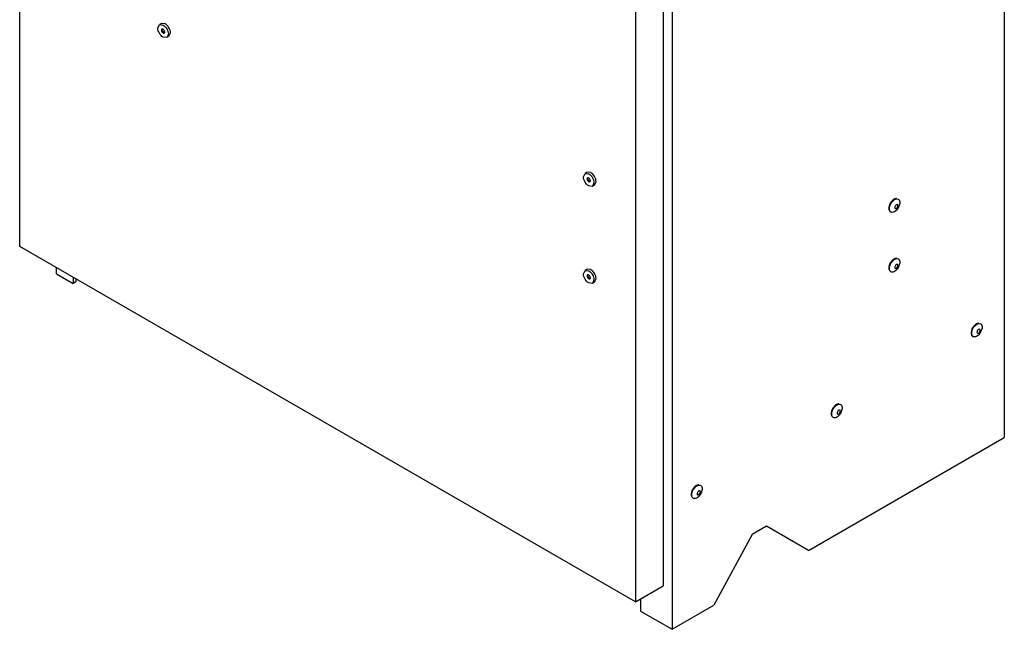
# Model space of a CAD drawing. Header units: millimetres. Extents: x 304 to 801, y 119 to 1424.
# Tile 1 of 5: x 304 to 801, y 119 to 427. Entities that reach past the tile are written whole.
import ezdxf

# ---------------------------------------------------------------- set-up
doc = ezdxf.new("R2010")
doc.units = ezdxf.units.MM
doc.header["$LTSCALE"] = 100.334202
doc.layers.get('0').update_dxf_attribs({"linetype": 'CONTINUOUS'})

msp = doc.modelspace()

# ---------------------------------------------------------------- linework, layer by layer
at = {"color": 7, "linetype": 'Continuous'}
for p, q in [((303.82, 312.22), (303.82, 1292.03)), ((801.42, 1244.55), (801.42, 215.76)), ((629.09, 1120.57), (629.09, 140.76)), ((633.48, 1123.1), (633.48, 118.8)), ((614.95, 1112.4), (614.95, 132.6)), ((373.64, 422.56), (374.42, 424.28)), ((375.48, 424.89), (374.42, 424.28)), ((374.42, 424.28), (376.3, 424.09)), ((377.36, 424.71), (375.48, 424.89)), ((378.96, 419.49), (378.18, 417.77)), ((379.24, 418.38), (378.18, 417.77)), ((379.24, 418.38), (380.02, 420.1)), ((378.18, 417.77), (376.3, 417.95)), ((588.75, 347.36), (589.53, 349.08)), ((590.59, 349.7), (589.53, 349.08)), ((589.53, 349.08), (591.41, 348.9)), ((592.47, 349.51), (590.59, 349.7)), ((594.06, 344.29), (593.28, 342.57)), ((594.35, 343.18), (595.12, 344.91)), ((593.28, 342.57), (591.41, 342.76)), ((594.35, 343.18), (593.28, 342.57)), ((747.58, 336.26), (747.85, 336.11)), ((743.82, 329.75), (744.09, 329.6)), ((746.47, 330.13), (745.97, 329.78)), ((746.28, 331.32), (746.86, 331.38)), ((747.45, 333.34), (746.86, 333.29)), ((614.95, 132.6), (303.82, 312.22)), ((747.58, 306.05), (747.85, 305.9)), ((322.35, 298.42), (322.35, 301.53)), ((588.75, 298.37), (589.53, 300.09)), ((590.59, 300.71), (589.53, 300.09)), ((589.53, 300.09), (591.41, 299.91)), ((592.47, 300.52), (590.59, 300.71)), ((743.82, 299.54), (744.09, 299.38)), ((746.47, 299.91), (745.97, 299.57)), ((746.28, 301.11), (746.86, 301.17)), ((747.45, 303.13), (746.86, 303.08)), ((322.35, 298.42), (330.84, 293.53)), ((330.84, 296.63), (330.84, 293.53)), ((332.25, 294.34), (330.84, 293.53)), ((332.25, 295.81), (332.25, 294.34)), ((593.28, 293.58), (591.41, 293.77)), ((594.06, 295.3), (593.28, 293.58)), ((594.35, 294.19), (593.28, 293.58)), ((594.35, 294.19), (595.12, 295.92)), ((789.03, 270.39), (788.44, 270.33)), ((789.15, 273.31), (789.42, 273.15)), ((785.39, 266.8), (785.67, 266.64)), ((788.05, 267.17), (787.54, 266.83)), ((787.86, 268.37), (788.44, 268.43)), ((718.32, 229.57), (717.73, 229.51)), ((718.44, 232.49), (718.71, 232.33)), ((714.68, 225.97), (714.96, 225.82)), ((717.34, 226.35), (716.83, 226)), ((717.15, 227.54), (717.73, 227.6)), ((702.42, 158.6), (801.42, 215.76)), ((647.73, 191.66), (648, 191.5)), ((643.97, 185.15), (644.24, 184.99)), ((646.62, 185.52), (646.12, 185.18)), ((646.44, 186.72), (647.02, 186.78)), ((647.6, 188.74), (647.02, 188.69)), ((681.21, 170.85), (674.02, 166.7)), ((702.42, 158.6), (681.21, 170.85)), ((674.02, 166.7), (654.69, 131.05)), ((614.95, 132.6), (629.09, 140.76)), ((617.5, 134.07), (617.5, 128.02)), ((633.48, 118.8), (654.69, 131.05)), ((617.5, 128.02), (633.48, 118.8))]:
    msp.add_line(p, q, dxfattribs=at)
for centre in [(742.86, 334.65), (742.86, 304.44), (784.43, 271.69), (713.72, 230.87), (643.01, 190.05)]:
    msp.add_arc(centre, 5.79, 308.617, 351.3581, dxfattribs=at)
for points, knots in [([(376.3, 424.09), (377.09, 423.64), (378.34, 422.2), (378.96, 420.4), (378.96, 419.49)], [0, 0, 0, 0, 0.499999, 1, 1, 1, 1]), ([(380.02, 420.1), (380.02, 421.01), (379.4, 422.81), (378.15, 424.25), (377.36, 424.71)], [0, 0, 0, 0, 0.500001, 1, 1, 1, 1]), ([(376.3, 417.95), (375.51, 418.41), (374.27, 419.85), (373.64, 421.65), (373.64, 422.56)], [0, 0, 0, 0, 0.499999, 1, 1, 1, 1]), ([(375.72, 422.04), (375.6, 421.97), (375.49, 421.76), (375.48, 421.56), (375.48, 421.5)], [0, 0, 0, 0, 0.70609, 1, 1, 1, 1]), ([(376.3, 421.98), (376.25, 422.01), (376.07, 422.09), (375.84, 422.11), (375.72, 422.04)], [0, 0, 0, 0, 0.293909, 1, 1, 1, 1]), ([(376.3, 420.07), (376.35, 420.04), (376.53, 419.95), (376.76, 419.94), (376.89, 420.01)], [0, 0, 0, 0, 0.293909, 1, 1, 1, 1]), ([(376.89, 420.01), (377.01, 420.08), (377.12, 420.29), (377.13, 420.49), (377.13, 420.55)], [0, 0, 0, 0, 0.70609, 1, 1, 1, 1]), ([(591.41, 348.9), (592.19, 348.44), (593.44, 347), (594.06, 345.2), (594.06, 344.29)], [0, 0, 0, 0, 0.499999, 1, 1, 1, 1]), ([(595.12, 344.91), (595.12, 345.82), (594.5, 347.62), (593.26, 349.05), (592.47, 349.51)], [0, 0, 0, 0, 0.500001, 1, 1, 1, 1]), ([(591.41, 342.76), (590.62, 343.21), (589.37, 344.65), (588.75, 346.45), (588.75, 347.36)], [0, 0, 0, 0, 0.499999, 1, 1, 1, 1]), ([(590.82, 346.84), (590.7, 346.77), (590.59, 346.56), (590.58, 346.36), (590.58, 346.3)], [0, 0, 0, 0, 0.70609, 1, 1, 1, 1]), ([(591.41, 346.78), (591.35, 346.81), (591.18, 346.9), (590.94, 346.91), (590.82, 346.84)], [0, 0, 0, 0, 0.293909, 1, 1, 1, 1]), ([(591.41, 344.87), (591.46, 344.84), (591.63, 344.76), (591.87, 344.74), (591.99, 344.82)], [0, 0, 0, 0, 0.293909, 1, 1, 1, 1]), ([(591.99, 344.82), (592.11, 344.89), (592.22, 345.09), (592.23, 345.29), (592.23, 345.35)], [0, 0, 0, 0, 0.70609, 1, 1, 1, 1]), ([(745.7, 336.08), (745.11, 335.74), (744.09, 334.69), (742.97, 332.68), (742.93, 330.26), (743.82, 329.75)], [0, 0, 0, 0, 0.27784, 0.577601, 1, 1, 1, 1]), ([(744.09, 329.6), (743.2, 330.11), (743.24, 332.53), (744.37, 334.53), (745.39, 335.58), (745.97, 335.92)], [0, 0, 0, 0, 0.422641, 0.722342, 1, 1, 1, 1]), ([(746.87, 336.44), (746.78, 336.44), (746.36, 336.4), (745.97, 336.24), (745.7, 336.08)], [0, 0, 0, 0, 0.227938, 1, 1, 1, 1]), ([(745.97, 335.92), (746.13, 336.01), (746.7, 336.3), (747.45, 336.33), (747.85, 336.11)], [0, 0, 0, 0, 0.294577, 1, 1, 1, 1]), ([(747.85, 336.11), (748, 336.02), (748.64, 335.42), (748.68, 334.44), (748.58, 333.78)], [0, 0, 0, 0, 0.211432, 1, 1, 1, 1]), ([(745.97, 329.78), (745.87, 329.73), (745.51, 329.54), (745.1, 329.42), (744.8, 329.42)], [0, 0, 0, 0, 0.274041, 1, 1, 1, 1]), ([(746.07, 332.16), (746.05, 332.07), (746.01, 331.78), (746.1, 331.42), (746.28, 331.32)], [0, 0, 0, 0, 0.312119, 1, 1, 1, 1]), ([(747.58, 333.22), (747.56, 333.25), (747.52, 333.29), (747.47, 333.33), (747.45, 333.34)], [0, 0, 0, 0, 0.507842, 1, 1, 1, 1]), ([(747.58, 332.27), (747.62, 332.36), (747.71, 332.67), (747.71, 333.04), (747.58, 333.22)], [0, 0, 0, 0, 0.298475, 1, 1, 1, 1]), ([(745.7, 305.87), (745.11, 305.53), (744.09, 304.48), (742.97, 302.47), (742.93, 300.05), (743.82, 299.54)], [0, 0, 0, 0, 0.27784, 0.577601, 1, 1, 1, 1]), ([(744.09, 299.38), (743.2, 299.9), (743.24, 302.32), (744.37, 304.32), (745.39, 305.37), (745.97, 305.71)], [0, 0, 0, 0, 0.422641, 0.722342, 1, 1, 1, 1]), ([(746.87, 306.23), (746.78, 306.23), (746.36, 306.19), (745.97, 306.02), (745.7, 305.87)], [0, 0, 0, 0, 0.227938, 1, 1, 1, 1]), ([(745.97, 305.71), (746.13, 305.8), (746.7, 306.08), (747.45, 306.12), (747.85, 305.9)], [0, 0, 0, 0, 0.294577, 1, 1, 1, 1]), ([(747.85, 305.9), (748, 305.81), (748.64, 305.21), (748.68, 304.23), (748.58, 303.57)], [0, 0, 0, 0, 0.211432, 1, 1, 1, 1]), ([(591.41, 299.91), (592.19, 299.45), (593.44, 298.01), (594.06, 296.21), (594.06, 295.3)], [0, 0, 0, 0, 0.499999, 1, 1, 1, 1]), ([(595.12, 295.92), (595.12, 296.83), (594.5, 298.62), (593.26, 300.06), (592.47, 300.52)], [0, 0, 0, 0, 0.500001, 1, 1, 1, 1]), ([(745.97, 299.57), (745.87, 299.51), (745.51, 299.33), (745.1, 299.21), (744.8, 299.21)], [0, 0, 0, 0, 0.274041, 1, 1, 1, 1]), ([(746.07, 301.95), (746.05, 301.86), (746.01, 301.57), (746.1, 301.21), (746.28, 301.11)], [0, 0, 0, 0, 0.312119, 1, 1, 1, 1]), ([(747.58, 303.01), (747.56, 303.04), (747.52, 303.08), (747.47, 303.12), (747.45, 303.13)], [0, 0, 0, 0, 0.507842, 1, 1, 1, 1]), ([(747.58, 302.06), (747.62, 302.15), (747.71, 302.46), (747.71, 302.83), (747.58, 303.01)], [0, 0, 0, 0, 0.298475, 1, 1, 1, 1]), ([(591.41, 293.77), (590.62, 294.22), (589.37, 295.66), (588.75, 297.46), (588.75, 298.37)], [0, 0, 0, 0, 0.499999, 1, 1, 1, 1]), ([(590.82, 297.85), (590.7, 297.78), (590.59, 297.57), (590.58, 297.37), (590.58, 297.31)], [0, 0, 0, 0, 0.70609, 1, 1, 1, 1]), ([(591.41, 297.79), (591.35, 297.82), (591.18, 297.91), (590.94, 297.92), (590.82, 297.85)], [0, 0, 0, 0, 0.293909, 1, 1, 1, 1]), ([(591.41, 295.88), (591.46, 295.85), (591.63, 295.77), (591.87, 295.75), (591.99, 295.83)], [0, 0, 0, 0, 0.293909, 1, 1, 1, 1]), ([(591.99, 295.83), (592.11, 295.9), (592.22, 296.1), (592.23, 296.3), (592.23, 296.36)], [0, 0, 0, 0, 0.70609, 1, 1, 1, 1]), ([(787.27, 273.12), (786.69, 272.79), (785.67, 271.74), (784.55, 269.73), (784.51, 267.31), (785.4, 266.8)], [0, 0, 0, 0, 0.277817, 0.577548, 1, 1, 1, 1]), ([(785.67, 266.64), (784.78, 267.15), (784.82, 269.58), (785.94, 271.58), (786.96, 272.63), (787.54, 272.97)], [0, 0, 0, 0, 0.422641, 0.722342, 1, 1, 1, 1]), ([(788.45, 273.49), (788.36, 273.48), (787.94, 273.45), (787.55, 273.28), (787.27, 273.12)], [0, 0, 0, 0, 0.227894, 1, 1, 1, 1]), ([(787.54, 272.97), (787.71, 273.06), (788.28, 273.34), (789.03, 273.38), (789.42, 273.15)], [0, 0, 0, 0, 0.294577, 1, 1, 1, 1]), ([(787.65, 269.21), (787.63, 269.12), (787.58, 268.83), (787.68, 268.47), (787.86, 268.37)], [0, 0, 0, 0, 0.312119, 1, 1, 1, 1]), ([(789.16, 270.27), (789.14, 270.3), (789.1, 270.34), (789.05, 270.38), (789.03, 270.39)], [0, 0, 0, 0, 0.507842, 1, 1, 1, 1]), ([(789.16, 269.32), (789.19, 269.41), (789.29, 269.71), (789.29, 270.09), (789.16, 270.27)], [0, 0, 0, 0, 0.298475, 1, 1, 1, 1]), ([(789.42, 273.15), (789.58, 273.06), (790.22, 272.47), (790.26, 271.48), (790.15, 270.82)], [0, 0, 0, 0, 0.211432, 1, 1, 1, 1]), ([(787.54, 266.83), (787.45, 266.77), (787.08, 266.59), (786.67, 266.47), (786.37, 266.47)], [0, 0, 0, 0, 0.274041, 1, 1, 1, 1]), ([(716.56, 232.3), (715.98, 231.96), (714.96, 230.91), (713.84, 228.91), (713.8, 226.48), (714.69, 225.97)], [0, 0, 0, 0, 0.277817, 0.577548, 1, 1, 1, 1]), ([(714.96, 225.82), (714.07, 226.33), (714.11, 228.75), (715.23, 230.76), (716.25, 231.81), (716.83, 232.14)], [0, 0, 0, 0, 0.422641, 0.722342, 1, 1, 1, 1]), ([(717.74, 232.66), (717.65, 232.66), (717.23, 232.62), (716.84, 232.46), (716.56, 232.3)], [0, 0, 0, 0, 0.227894, 1, 1, 1, 1]), ([(716.83, 232.14), (717, 232.24), (717.57, 232.52), (718.32, 232.56), (718.71, 232.33)], [0, 0, 0, 0, 0.294577, 1, 1, 1, 1]), ([(718.45, 229.45), (718.43, 229.47), (718.39, 229.52), (718.34, 229.55), (718.32, 229.57)], [0, 0, 0, 0, 0.507842, 1, 1, 1, 1]), ([(718.45, 228.5), (718.48, 228.59), (718.57, 228.89), (718.58, 229.26), (718.45, 229.45)], [0, 0, 0, 0, 0.298475, 1, 1, 1, 1]), ([(718.71, 232.33), (718.87, 232.24), (719.51, 231.64), (719.54, 230.66), (719.44, 230)], [0, 0, 0, 0, 0.211432, 1, 1, 1, 1]), ([(716.83, 226), (716.74, 225.95), (716.37, 225.76), (715.96, 225.65), (715.66, 225.64)], [0, 0, 0, 0, 0.274041, 1, 1, 1, 1]), ([(716.94, 228.38), (716.92, 228.29), (716.87, 228.01), (716.97, 227.65), (717.15, 227.54)], [0, 0, 0, 0, 0.312119, 1, 1, 1, 1]), ([(645.85, 191.47), (645.27, 191.14), (644.25, 190.09), (643.13, 188.08), (643.09, 185.66), (643.98, 185.15)], [0, 0, 0, 0, 0.277817, 0.577548, 1, 1, 1, 1]), ([(644.24, 184.99), (643.36, 185.5), (643.4, 187.93), (644.52, 189.93), (645.54, 190.98), (646.12, 191.32)], [0, 0, 0, 0, 0.422641, 0.722342, 1, 1, 1, 1]), ([(647.03, 191.84), (646.94, 191.84), (646.52, 191.8), (646.13, 191.63), (645.85, 191.47)], [0, 0, 0, 0, 0.227894, 1, 1, 1, 1]), ([(646.12, 191.32), (646.29, 191.41), (646.86, 191.69), (647.61, 191.73), (648, 191.5)], [0, 0, 0, 0, 0.294577, 1, 1, 1, 1]), ([(648, 191.5), (648.16, 191.42), (648.8, 190.82), (648.83, 189.83), (648.73, 189.18)], [0, 0, 0, 0, 0.211432, 1, 1, 1, 1]), ([(646.12, 185.18), (646.03, 185.12), (645.66, 184.94), (645.25, 184.82), (644.95, 184.82)], [0, 0, 0, 0, 0.274041, 1, 1, 1, 1]), ([(646.23, 187.56), (646.21, 187.47), (646.16, 187.18), (646.26, 186.82), (646.44, 186.72)], [0, 0, 0, 0, 0.312119, 1, 1, 1, 1]), ([(647.74, 188.62), (647.72, 188.65), (647.68, 188.69), (647.63, 188.73), (647.6, 188.74)], [0, 0, 0, 0, 0.507842, 1, 1, 1, 1]), ([(647.74, 187.67), (647.77, 187.76), (647.86, 188.06), (647.87, 188.44), (647.74, 188.62)], [0, 0, 0, 0, 0.298475, 1, 1, 1, 1])]:
    msp.add_open_spline(points, degree=3, knots=knots, dxfattribs=at)
for points in [[(375.48, 421.5), (375.48, 420.95), (375.83, 420.35), (376.3, 420.07)], [(375.83, 421.71), (375.83, 421.85), (375.86, 422), (375.94, 422.12)], [(375.94, 421.16), (375.87, 421.33), (375.83, 421.52), (375.83, 421.71)], [(376.66, 420.27), (376.33, 420.46), (376.08, 420.81), (375.94, 421.16)], [(377.13, 420.55), (377.13, 421.1), (376.78, 421.7), (376.3, 421.98)], [(376.95, 420.17), (376.84, 420.18), (376.75, 420.22), (376.66, 420.27)], [(590.58, 346.3), (590.58, 345.75), (590.93, 345.15), (591.41, 344.87)], [(590.93, 346.51), (590.93, 346.65), (590.96, 346.81), (591.04, 346.92)], [(591.04, 345.97), (590.98, 346.14), (590.93, 346.32), (590.93, 346.51)], [(591.76, 345.08), (591.43, 345.27), (591.18, 345.61), (591.04, 345.97)], [(592.23, 345.35), (592.23, 345.9), (591.88, 346.51), (591.41, 346.78)], [(592.05, 344.97), (591.95, 344.99), (591.85, 345.03), (591.76, 345.08)], [(744.8, 329.42), (744.55, 329.42), (744.3, 329.47), (744.09, 329.6)], [(746.86, 333.29), (746.47, 333.06), (746.18, 332.61), (746.07, 332.16)], [(746.86, 331.38), (747.19, 331.57), (747.44, 331.92), (747.58, 332.27)], [(744.8, 299.21), (744.55, 299.21), (744.3, 299.26), (744.09, 299.38)], [(746.86, 303.08), (746.47, 302.85), (746.18, 302.4), (746.07, 301.95)], [(746.86, 301.17), (747.19, 301.36), (747.44, 301.71), (747.58, 302.06)], [(590.58, 297.31), (590.58, 296.76), (590.93, 296.16), (591.41, 295.88)], [(590.93, 297.52), (590.93, 297.66), (590.96, 297.82), (591.04, 297.93)], [(591.04, 296.98), (590.98, 297.15), (590.93, 297.33), (590.93, 297.52)], [(591.76, 296.09), (591.43, 296.28), (591.18, 296.62), (591.04, 296.98)], [(592.23, 296.36), (592.23, 296.91), (591.88, 297.52), (591.41, 297.79)], [(592.05, 295.98), (591.95, 296), (591.85, 296.04), (591.76, 296.09)], [(788.44, 270.33), (788.04, 270.11), (787.76, 269.65), (787.65, 269.21)], [(788.44, 268.43), (788.77, 268.62), (789.02, 268.96), (789.16, 269.32)], [(786.37, 266.47), (786.13, 266.46), (785.88, 266.52), (785.67, 266.64)], [(717.73, 229.51), (717.33, 229.28), (717.05, 228.83), (716.94, 228.38)], [(715.66, 225.64), (715.42, 225.64), (715.17, 225.7), (714.96, 225.82)], [(717.73, 227.6), (718.06, 227.79), (718.31, 228.14), (718.45, 228.5)], [(644.95, 184.82), (644.71, 184.81), (644.46, 184.87), (644.24, 184.99)], [(647.02, 188.69), (646.62, 188.46), (646.33, 188.01), (646.23, 187.56)], [(647.02, 186.78), (647.35, 186.97), (647.6, 187.31), (647.74, 187.67)]]:
    msp.add_open_spline(points, degree=3, dxfattribs=at)

doc.saveas('drawing.dxf')
